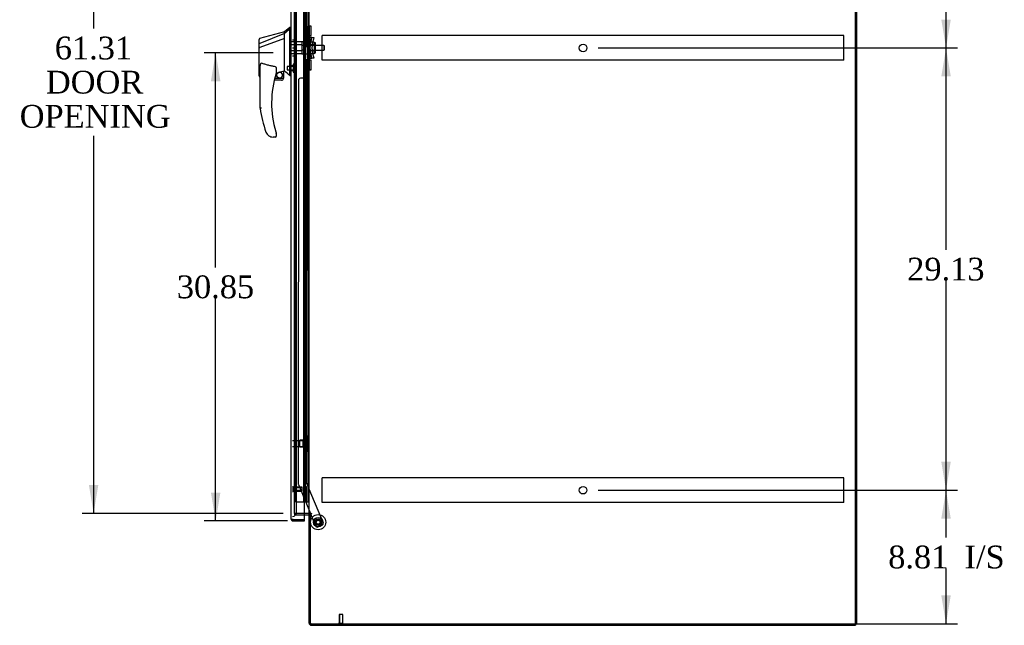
# Model space of a CAD drawing. Header units: inches. Extents: x 1 to 359, y -2 to 239.
# Tile 6 of 10: x 148 to 213, y 74 to 114. Entities that reach past the tile are written whole.
import ezdxf
from ezdxf.enums import TextEntityAlignment as Align
from ezdxf.lldxf.tags import DXFTag

# ---------------------------------------------------------------- set-up
doc = ezdxf.new("R2010")
doc.units = ezdxf.units.IN
doc.header["$MEASUREMENT"] = 0
for name, color, linetype in [('COM53964-5', 7, 'Continuous'), ('COM54746-60', 7, 'Continuous'), ('COM70220', 7, 'Continuous'), ('COM70838', 7, 'Continuous'), ('COM70839-3', 7, 'Continuous'), ('COM71199-4', 7, 'Continuous'), ('COM71207-8', 7, 'Continuous'), ('COM71209-10', 7, 'Continuous'), ('COM71212-1', 7, 'Continuous'), ('Default', 7, 'Continuous'), ('HAN13068', 7, 'Continuous'), ('HAN13068_NUT', 7, 'Continuous'), ('HAN13068_SCREW', 7, 'Continuous'), ('HAN_NUT', 7, 'Continuous'), ('NTS18147', 7, 'Continuous'), ('ROL87452', 7, 'Continuous'), ('RVT17786', 7, 'Continuous'), ('RVT19000', 7, 'Continuous'), ('SPC87322', 7, 'Continuous'), ('STD26122', 7, 'Continuous'), ('STD26258', 7, 'Continuous'), ('WAF25376', 7, 'Continuous'), ('WAM30038', 7, 'Continuous')]:
    doc.layers.add(name, color=color, linetype=linetype)
doc.styles.add('SEACAD_Times_New_Roman', font='times.ttf')
tags = doc.linetypes.add('HIDDEN2', pattern=[0.1875, 0.125, -0.0625]).pattern_tags.tags
tags[6:7] = [DXFTag(74, 4), DXFTag(75, 0), DXFTag(340, '0'), DXFTag(46, 0.0), DXFTag(50, 0.0), DXFTag(44, 0.0), DXFTag(45, 0.0)]
tags[4:5] = [DXFTag(74, 4), DXFTag(75, 0), DXFTag(340, '0'), DXFTag(46, 0.0), DXFTag(50, 0.0), DXFTag(44, 0.0), DXFTag(45, 0.0)]
doc.dimstyles.new('HAMMOND_(STH_-_300x200)', dxfattribs={"dimtxt": 1.5, "dimasz": 1.875, "dimexe": 0.75, "dimexo": 0.75, "dimgap": 0.375, "dimtad": 0, "dimtih": 1, "dimtoh": 1, "dimzin": 0, "dimdsep": 46, "dimtxsty": 'SEACAD_Times_New_Roman', "dimblk1": '_SE_FILLED', "dimblk2": '_SE_FILLED', "dimsah": 1, "dimcen": 0.75, "dimadec": 0, "dimazin": 0, "dimtfac": 0.8, "dimtofl": 0, "dimtmove": 0, "dimatfit": 3, "dimfxl": 1, "dimtolj": 1, "dimtzin": 0, "dimarcsym": 0})

# ---------------------------------------------------------------- blocks, each defined once
blk = doc.blocks.new('SE3')
at = {"layer": 'COM53964-5', "color": 7, "linetype": 'HIDDEN2'}
for p, q in [((168.036, 112.506), (168.036, 112.644)), ((202.411, 112.644), (168.036, 112.644)), ((168.036, 111.157), (168.036, 112.506)), ((202.411, 112.506), (202.411, 112.644)), ((202.411, 111.157), (202.411, 112.506)), ((168.036, 111.019), (168.036, 111.157)), ((202.411, 111.019), (168.036, 111.019)), ((202.411, 111.019), (202.411, 111.157)), ((168.036, 83.376), (168.036, 83.514)), ((202.411, 83.514), (168.036, 83.514)), ((168.036, 82.027), (168.036, 83.376)), ((202.411, 83.376), (202.411, 83.514)), ((202.411, 82.027), (202.411, 83.376)), ((168.036, 81.889), (168.036, 82.027)), ((202.411, 81.889), (168.036, 81.889)), ((202.411, 81.889), (202.411, 82.027))]:
    blk.add_line(p, q, dxfattribs=at)
for centre in [(185.224, 111.831), (185.224, 82.701)]:
    blk.add_circle(centre, 0.25, dxfattribs=at)
at = {"layer": 'COM54746-60', "color": 7, "linetype": 'HIDDEN2'}
for p, q in [((166.273, 81.939), (166.273, 141.939)), ((166.823, 81.939), (166.823, 141.939)), ((166.828, 141.948), (166.828, 81.939)), ((166.928, 81.939), (166.928, 141.948)), ((167.114, 81.939), (167.114, 141.939)), ((166.878, 112.939), (166.878, 113.939)), ((166.919, 112.939), (166.919, 113.939)), ((166.823, 112.939), (166.878, 112.939)), ((166.867, 112.939), (166.995, 112.939)), ((166.867, 111.939), (166.867, 112.939)), ((166.964, 111.939), (166.964, 112.939)), ((166.99, 112.939), (166.99, 111.939)), ((166.995, 111.939), (166.995, 112.939)), ((166.823, 111.939), (166.878, 111.939)), ((166.867, 111.939), (166.995, 111.939)), ((166.878, 110.939), (166.878, 111.939)), ((166.919, 110.939), (166.919, 111.939)), ((166.823, 110.939), (166.878, 110.939)), ((166.867, 110.939), (166.995, 110.939)), ((166.867, 109.939), (166.867, 110.939)), ((166.964, 109.939), (166.964, 110.939)), ((166.99, 110.939), (166.99, 109.939)), ((166.995, 109.939), (166.995, 110.939)), ((166.823, 109.939), (166.878, 109.939)), ((166.867, 109.939), (166.995, 109.939)), ((166.878, 108.939), (166.878, 109.939)), ((166.919, 108.939), (166.919, 109.939)), ((166.823, 108.939), (166.878, 108.939)), ((166.867, 108.939), (166.995, 108.939)), ((166.867, 107.939), (166.867, 108.939)), ((166.964, 107.939), (166.964, 108.939)), ((166.99, 108.939), (166.99, 107.939)), ((166.995, 107.939), (166.995, 108.939)), ((166.823, 107.939), (166.878, 107.939)), ((166.867, 107.939), (166.995, 107.939)), ((166.878, 106.939), (166.878, 107.939)), ((166.919, 106.939), (166.919, 107.939)), ((166.823, 106.939), (166.878, 106.939)), ((166.867, 106.939), (166.995, 106.939)), ((166.867, 105.939), (166.867, 106.939)), ((166.964, 105.939), (166.964, 106.939)), ((166.99, 106.939), (166.99, 105.939)), ((166.995, 105.939), (166.995, 106.939)), ((166.823, 105.939), (166.878, 105.939)), ((166.867, 105.939), (166.995, 105.939)), ((166.878, 104.939), (166.878, 105.939)), ((166.919, 104.939), (166.919, 105.939)), ((166.823, 104.939), (166.878, 104.939)), ((166.867, 104.939), (166.995, 104.939)), ((166.867, 103.939), (166.867, 104.939)), ((166.964, 103.939), (166.964, 104.939)), ((166.99, 104.939), (166.99, 103.939)), ((166.995, 103.939), (166.995, 104.939)), ((166.823, 103.939), (166.878, 103.939)), ((166.867, 103.939), (166.995, 103.939)), ((166.878, 102.939), (166.878, 103.939)), ((166.919, 102.939), (166.919, 103.939)), ((166.823, 102.939), (166.878, 102.939)), ((166.867, 102.939), (166.995, 102.939)), ((166.867, 101.939), (166.867, 102.939)), ((166.964, 101.939), (166.964, 102.939)), ((166.99, 102.939), (166.99, 101.939)), ((166.995, 101.939), (166.995, 102.939)), ((166.823, 101.939), (166.878, 101.939)), ((166.867, 101.939), (166.995, 101.939)), ((166.878, 100.939), (166.878, 101.939)), ((166.919, 100.939), (166.919, 101.939)), ((166.823, 100.939), (166.878, 100.939)), ((166.867, 100.939), (166.995, 100.939)), ((166.867, 99.939), (166.867, 100.939)), ((166.964, 99.939), (166.964, 100.939)), ((166.99, 100.939), (166.99, 99.939)), ((166.995, 99.939), (166.995, 100.939)), ((166.823, 99.939), (166.878, 99.939)), ((166.867, 99.939), (166.995, 99.939)), ((166.878, 98.939), (166.878, 99.939)), ((166.919, 98.939), (166.919, 99.939)), ((166.823, 98.939), (166.878, 98.939)), ((166.867, 98.939), (166.995, 98.939)), ((166.867, 97.939), (166.867, 98.939)), ((166.964, 97.939), (166.964, 98.939)), ((166.99, 98.939), (166.99, 97.939)), ((166.995, 97.939), (166.995, 98.939)), ((166.823, 97.939), (166.878, 97.939)), ((166.867, 97.939), (166.995, 97.939)), ((166.878, 96.939), (166.878, 97.939)), ((166.919, 96.939), (166.919, 97.939)), ((166.823, 96.939), (166.878, 96.939)), ((166.867, 96.939), (166.995, 96.939)), ((166.867, 95.939), (166.867, 96.939)), ((166.964, 95.939), (166.964, 96.939)), ((166.99, 96.939), (166.99, 95.939)), ((166.995, 95.939), (166.995, 96.939)), ((166.823, 95.939), (166.878, 95.939)), ((166.867, 95.939), (166.995, 95.939)), ((166.878, 94.939), (166.878, 95.939)), ((166.919, 94.939), (166.919, 95.939)), ((166.823, 94.939), (166.878, 94.939)), ((166.867, 94.939), (166.995, 94.939)), ((166.867, 93.939), (166.867, 94.939)), ((166.964, 93.939), (166.964, 94.939)), ((166.99, 94.939), (166.99, 93.939)), ((166.995, 93.939), (166.995, 94.939)), ((166.823, 93.939), (166.878, 93.939)), ((166.867, 93.939), (166.995, 93.939)), ((166.878, 92.939), (166.878, 93.939)), ((166.919, 92.939), (166.919, 93.939)), ((166.823, 92.939), (166.878, 92.939)), ((166.867, 92.939), (166.995, 92.939)), ((166.867, 91.939), (166.867, 92.939)), ((166.964, 91.939), (166.964, 92.939)), ((166.99, 92.939), (166.99, 91.939)), ((166.995, 91.939), (166.995, 92.939)), ((166.823, 91.939), (166.878, 91.939)), ((166.867, 91.939), (166.995, 91.939)), ((166.878, 90.939), (166.878, 91.939)), ((166.919, 90.939), (166.919, 91.939)), ((166.823, 90.939), (166.878, 90.939)), ((166.867, 90.939), (166.995, 90.939)), ((166.867, 89.939), (166.867, 90.939)), ((166.964, 89.939), (166.964, 90.939)), ((166.99, 90.939), (166.99, 89.939)), ((166.995, 89.939), (166.995, 90.939)), ((166.823, 89.939), (166.878, 89.939)), ((166.867, 89.939), (166.995, 89.939)), ((166.878, 88.939), (166.878, 89.939)), ((166.919, 88.939), (166.919, 89.939)), ((166.823, 88.939), (166.878, 88.939)), ((166.867, 88.939), (166.995, 88.939)), ((166.867, 87.939), (166.867, 88.939)), ((166.964, 87.939), (166.964, 88.939)), ((166.99, 88.939), (166.99, 87.939)), ((166.995, 87.939), (166.995, 88.939)), ((166.823, 87.939), (166.878, 87.939)), ((166.867, 87.939), (166.995, 87.939)), ((166.878, 86.939), (166.878, 87.939)), ((166.919, 86.939), (166.919, 87.939)), ((166.823, 86.939), (166.878, 86.939)), ((166.867, 86.939), (166.995, 86.939)), ((166.867, 85.939), (166.867, 86.939)), ((166.964, 85.939), (166.964, 86.939)), ((166.99, 86.939), (166.99, 85.939)), ((166.995, 85.939), (166.995, 86.939)), ((166.823, 85.939), (166.878, 85.939)), ((166.867, 85.939), (166.995, 85.939)), ((166.878, 84.939), (166.878, 85.939)), ((166.919, 84.939), (166.919, 85.939)), ((166.823, 84.939), (166.878, 84.939)), ((166.867, 84.939), (166.995, 84.939)), ((166.867, 83.939), (166.867, 84.939)), ((166.964, 83.939), (166.964, 84.939)), ((166.99, 84.939), (166.99, 83.939)), ((166.995, 83.939), (166.995, 84.939)), ((166.823, 83.939), (166.878, 83.939)), ((166.867, 83.939), (166.995, 83.939)), ((166.878, 82.939), (166.878, 83.939)), ((166.919, 82.939), (166.919, 83.939)), ((166.823, 82.939), (166.878, 82.939)), ((166.867, 81.939), (166.867, 82.939)), ((166.867, 82.939), (166.995, 82.939)), ((166.964, 81.939), (166.964, 82.939)), ((166.99, 82.939), (166.99, 81.939)), ((166.995, 81.939), (166.995, 82.939)), ((166.273, 81.939), (166.798, 81.939)), ((166.798, 81.939), (166.823, 81.939)), ((166.823, 81.939), (166.828, 81.939)), ((166.867, 81.939), (166.828, 81.939)), ((166.99, 81.939), (166.867, 81.939)), ((166.99, 81.939), (167.114, 81.939)), ((167.114, 81.939), (167.176, 81.939))]:
    blk.add_line(p, q, dxfattribs=at)
at = {"layer": 'COM70220', "color": 7, "linetype": 'HIDDEN2'}
for p, q in [((166.334, 81.473), (166.334, 142.405)), ((166.334, 81.223), (166.334, 81.473))]:
    blk.add_line(p, q, dxfattribs=at)
blk.add_arc((166.084, 81.223), 0.25, 270, 0, dxfattribs=at)
at = {"layer": 'COM70838', "color": 7, "linetype": 'HIDDEN2'}
for p, q in [((167.066, 113.239), (167.066, 113.276)), ((167.066, 113.276), (167.191, 113.276)), ((167.066, 113.239), (167.066, 112.526)), ((167.191, 113.276), (167.191, 113.239)), ((167.191, 112.581), (167.191, 113.239)), ((167.066, 111.151), (167.066, 112.526)), ((167.066, 112.526), (167.124, 112.526)), ((167.124, 111.151), (167.124, 112.526)), ((167.124, 112.526), (167.249, 112.526)), ((167.249, 111.151), (167.249, 112.526)), ((167.352, 112.526), (167.249, 112.526)), ((167.252, 111.839), (167.333, 112.401)), ((167.333, 112.401), (167.352, 112.526)), ((167.352, 112.526), (167.478, 112.526)), ((167.378, 111.839), (167.46, 112.401)), ((167.478, 112.526), (167.46, 112.401)), ((167.333, 111.276), (167.252, 111.839)), ((167.46, 111.276), (167.378, 111.839)), ((167.124, 111.151), (167.066, 111.151)), ((167.066, 111.151), (167.066, 110.438)), ((167.249, 111.151), (167.124, 111.151)), ((167.191, 110.438), (167.191, 111.124)), ((167.249, 111.151), (167.352, 111.151)), ((167.352, 111.151), (167.333, 111.276)), ((167.478, 111.151), (167.352, 111.151)), ((167.46, 111.276), (167.478, 111.151)), ((167.066, 110.401), (167.066, 110.438)), ((167.191, 110.401), (167.066, 110.401)), ((167.191, 110.438), (167.191, 110.401))]:
    blk.add_line(p, q, dxfattribs=at)
for centre, start, end in [((167.308, 112.581), 180, 208.03984), ((167.308, 111.124), 166.45544, 180)]:
    blk.add_arc(centre, 0.117, start, end, dxfattribs=at)
at = {"layer": 'COM70839-3', "color": 7, "linetype": 'HIDDEN2'}
for p, q in [((167.004, 112.589), (166.991, 140.467)), ((166.934, 113.714), (166.934, 112.701)), ((166.934, 110.976), (166.934, 109.963)), ((167.004, 111.088), (166.991, 83.211)), ((166.473, 109.713), (166.46, 83.13)), ((166.809, 109.838), (166.598, 109.838)), ((166.469, 83.082), (167.259, 81.175)), ((166.991, 83.211), (168.09, 80.554)), ((167.271, 81.145), (167.6, 80.351)), ((168.023, 80.391), (167.763, 80.283))]:
    blk.add_line(p, q, dxfattribs=at)
at = {"layer": 'COM70839-3', "color": 7, "linetype": 'Continuous'}
blk.add_line((167.259, 81.175), (167.271, 81.145), dxfattribs=at)
at = {"layer": 'COM70839-3', "color": 7, "linetype": 'HIDDEN2'}
blk.add_circle((167.771, 80.591), 0.129, dxfattribs=at)
for centre, start, end in [((167.059, 112.701), 180.02749, 243.92361), ((167.059, 110.976), 116.07639, 179.97251), ((166.598, 109.713), 89.97251, 179.97251), ((166.809, 109.963), 269.97251, 359.97251), ((166.585, 83.13), 179.97251, 202.48451), ((167.975, 80.506), 292.48451, 22.48451), ((167.715, 80.399), 202.48451, 292.48451)]:
    blk.add_arc(centre, 0.125, start, end, dxfattribs=at)
at = {"layer": 'COM71199-4', "color": 7, "linetype": 'Continuous'}
for p, q in [((165.989, 80.816), (165.989, 143.062)), ((166.864, 80.768), (166.864, 143.109)), ((165.989, 80.815), (165.989, 80.816)), ((165.989, 80.815), (165.989, 80.815)), ((166.132, 80.768), (166.019, 80.768)), ((166.069, 80.767), (166.019, 80.728)), ((166.069, 80.767), (166.132, 80.767)), ((166.132, 80.767), (166.132, 80.768)), ((166.132, 80.768), (166.864, 80.768)), ((166.132, 80.768), (166.864, 80.768)), ((166.132, 80.673), (166.864, 80.673)), ((166.864, 80.673), (166.864, 80.768))]:
    blk.add_line(p, q, dxfattribs=at)
for start, end in [(180, 180.07617), (180.15607, 217.50359), (217.50359, 270)]:
    blk.add_arc((166.132, 80.816), 0.143, start, end, dxfattribs=at)
blk.add_open_spline([(166.019, 80.768), (166.009, 80.776), (166.002, 80.784), (165.994, 80.796), (165.992, 80.799), (165.99, 80.807), (165.989, 80.811), (165.989, 80.815)], degree=3, knots=[0, 0, 0, 0, 0.5, 0.5, 0.75, 0.75, 1, 1, 1, 1], dxfattribs=at)
at = {"layer": 'COM71207-8', "color": 7, "linetype": 'HIDDEN2'}
blk.add_line((203.176, 73.895), (203.176, 145.765), dxfattribs=at)
at = {"layer": 'COM71209-10', "color": 7, "linetype": 'HIDDEN2'}
for p, q in [((166.209, 81.175), (166.209, 81.08)), ((167.271, 81.144), (167.271, 81.145)), ((166.209, 81.08), (166.864, 81.08))]:
    blk.add_line(p, q, dxfattribs=at)
at = {"layer": 'COM71209-10', "color": 7, "linetype": 'Continuous'}
for p, q in [((167.176, 73.943), (167.176, 81.144)), ((166.864, 81.08), (167.128, 81.08)), ((167.319, 73.8), (203.176, 73.8)), ((203.176, 73.895), (203.176, 73.8))]:
    blk.add_line(p, q, dxfattribs=at)
for centre, radius, start, end in [((167.128, 81.032), 0.143, 52.20512, 90), ((167.128, 81.032), 0.048, 0, 90), ((167.319, 73.943), 0.143, 180, 270)]:
    blk.add_arc(centre, radius, start, end, dxfattribs=at)
at = {"layer": 'COM71209-10', "color": 7, "linetype": 'HIDDEN2'}
blk.add_arc((167.319, 73.943), 0.048, 180, 270, dxfattribs=at)
at = {"layer": 'COM71212-1', "color": 7, "linetype": 'Continuous'}
for p, q in [((203.236, 145.765), (203.236, 73.895)), ((167.176, 81.175), (167.176, 142.485)), ((167.128, 81.175), (166.864, 81.175)), ((167.128, 81.175), (167.176, 81.175)), ((167.319, 81.175), (167.176, 81.175)), ((167.176, 81.145), (167.176, 81.144)), ((167.349, 81.145), (167.176, 81.145)), ((167.271, 81.144), (167.176, 81.144)), ((167.271, 73.895), (167.271, 81.144)), ((167.319, 81.175), (167.349, 81.175)), ((167.271, 73.895), (203.093, 73.895)), ((203.093, 73.895), (203.236, 73.895))]:
    blk.add_line(p, q, dxfattribs=at)
at = {"layer": 'COM71212-1', "color": 7, "linetype": 'HIDDEN2'}
for p, q in [((166.209, 81.175), (166.209, 142.485)), ((166.864, 81.175), (166.209, 81.175))]:
    blk.add_line(p, q, dxfattribs=at)
at = {"layer": 'COM71212-1', "color": 7, "linetype": 'Continuous'}
blk.add_arc((167.349, 81.16), 0.015, 270, 90, dxfattribs=at)
at = {"layer": 'HAN13068', "color": 7, "linetype": 'Continuous'}
for p, q in [((165.909, 113.189), (165.554, 112.889)), ((165.989, 113.189), (165.906, 113.189)), ((165.909, 113.189), (165.909, 113.087)), ((165.909, 113.027), (165.909, 113.087)), ((165.909, 112.941), (165.909, 113.027)), ((165.909, 110.45), (165.909, 112.941)), ((163.874, 112.096), (163.874, 112.392)), ((165.554, 112.889), (163.906, 112.447)), ((165.554, 112.776), (163.919, 112.121)), ((165.554, 112.463), (163.93, 111.859)), ((165.554, 112.776), (165.554, 112.889)), ((165.554, 112.63), (165.554, 112.776)), ((165.554, 112.536), (165.554, 112.63)), ((165.554, 112.463), (165.554, 112.536)), ((165.554, 110.578), (165.554, 112.463)), ((163.874, 112.123), (163.874, 112.139)), ((163.874, 111.861), (163.874, 112.096)), ((163.874, 109.989), (163.874, 111.861)), ((163.928, 111.859), (163.93, 111.859)), ((163.954, 107.856), (163.954, 110.526)), ((165.014, 110.446), (165.014, 110.182)), ((165.225, 110.245), (165.459, 110.3)), ((165.489, 110.303), (165.554, 110.319)), ((165.489, 110.303), (165.489, 110.304)), ((165.489, 110.304), (165.489, 109.839)), ((165.554, 110.431), (165.554, 110.578)), ((165.554, 110.319), (165.554, 110.431)), ((165.909, 110.046), (165.909, 110.45)), ((163.948, 109.931), (163.954, 109.932)), ((165.364, 109.714), (164.884, 109.714)), ((164.916, 109.839), (165.489, 109.839)), ((165.014, 110.196), (165.141, 110.226)), ((165.909, 110.02), (165.909, 110.046)), ((165.909, 110.019), (165.989, 110.019)), ((164.517, 106.054), (164.515, 106.052)), ((164.954, 105.964), (164.799, 105.964)), ((165.014, 106.202), (165.014, 106.024))]:
    blk.add_line(p, q, dxfattribs=at)
at = {"layer": 'HAN13068', "color": 7, "linetype": 'HIDDEN2'}
for p, q in [((166.691, 112.234), (165.989, 112.234)), ((166.691, 112.038), (165.989, 112.038)), ((166.691, 111.639), (165.989, 111.639)), ((166.691, 112.234), (166.691, 112.038)), ((166.691, 112.038), (166.691, 111.639)), ((166.816, 111.999), (166.691, 111.999)), ((166.816, 111.679), (166.691, 111.679)), ((166.691, 111.639), (166.691, 111.443)), ((166.816, 111.999), (166.816, 111.839)), ((166.816, 111.839), (166.816, 111.679)), ((168.151, 111.999), (167.191, 111.999)), ((167.191, 111.679), (168.151, 111.679)), ((168.151, 111.999), (168.151, 111.679)), ((168.181, 111.969), (168.151, 111.999)), ((168.151, 111.679), (168.181, 111.709)), ((168.181, 111.709), (168.181, 111.969)), ((166.691, 111.443), (165.989, 111.443)), ((166.114, 110.663), (165.989, 110.663)), ((165.989, 110.338), (166.114, 110.338))]:
    blk.add_line(p, q, dxfattribs=at)
at = {"layer": 'HAN13068', "color": 7, "linetype": 'Continuous'}
blk.add_circle((165.228, 110.042), 0.188, dxfattribs=at)
for centre, radius, start, end in [((163.934, 112.392), 0.06, 105.82399, 180.01847), ((163.919, 112.22), 0.361, 262.90649, 271.52325), ((129.143, 66.872), 56.686, 49.56494, 50.03473), ((171.118, 108.192), 6.417, 162.10501, 197.01016), ((164.954, 110.182), 0.06, 342.10501, 0), ((165.228, 110.042), 0.202, 115.2676, 90.89564), ((164.966, 111.17), 0.961, 280.53162, 285.63162), ((165.364, 109.839), 0.125, 270, 310.5358), ((165.364, 109.839), 0.125, 310.5358, 346.11346), ((165.364, 109.839), 0.125, 346.11346, 0), ((171.294, 108.791), 7.4, 187.26095, 199.71455), ((164.799, 106.464), 0.5, 199.71455, 235.43766), ((164.799, 106.464), 0.5, 235.43766, 270), ((164.954, 106.024), 0.06, 270, 0), ((164.954, 106.202), 0.06, 0, 17.89499)]:
    blk.add_arc(centre, radius, start, end, dxfattribs=at)
blk.add_ellipse((163.934, 109.989), major_axis=(0.06, 0), ratio=0.99816, start_param=3.130517, end_param=4.953484, dxfattribs=at)
blk.add_open_spline([(165.909, 113.087), (165.791, 112.983), (165.672, 112.88), (165.554, 112.776)], degree=3, dxfattribs=at)
for points, knots in [([(163.919, 112.121), (163.906, 112.119), (163.894, 112.116), (163.878, 112.107), (163.874, 112.101), (163.874, 112.096)], [0, 0, 0, 0, 0.5, 0.5, 1, 1, 1, 1]), ([(163.954, 110.526), (163.954, 110.584), (163.958, 110.641), (163.973, 110.727), (163.979, 110.755), (163.994, 110.796), (163.999, 110.809), (164.012, 110.827), (164.016, 110.833), (164.029, 110.841), (164.037, 110.842), (164.044, 110.839)], [0, 0, 0, 0, 0.5, 0.5, 0.75, 0.75, 0.875, 0.875, 0.9375, 0.9375, 1, 1, 1, 1]), ([(164.954, 110.6), (164.876, 110.611), (164.798, 110.623), (164.644, 110.653), (164.567, 110.67), (164.415, 110.71), (164.339, 110.732), (164.19, 110.782), (164.117, 110.809), (164.044, 110.839)], [0, 0, 0, 0, 0.25, 0.25, 0.5, 0.5, 0.75, 0.75, 1, 1, 1, 1]), ([(164.954, 110.6), (164.958, 110.6), (164.962, 110.598), (164.968, 110.594), (164.971, 110.592), (164.979, 110.584), (164.983, 110.577), (164.99, 110.564), (164.993, 110.558), (164.999, 110.544), (165.001, 110.537), (165.007, 110.517), (165.009, 110.502), (165.012, 110.481), (165.013, 110.474), (165.014, 110.46), (165.014, 110.453), (165.014, 110.446)], [0, 0, 0, 0, 0.0625, 0.0625, 0.125, 0.125, 0.25, 0.25, 0.375, 0.375, 0.5, 0.5, 0.75, 0.75, 0.875, 0.875, 1, 1, 1, 1]), ([(165.459, 110.3), (165.463, 110.301), (165.467, 110.301), (165.474, 110.303), (165.477, 110.303), (165.486, 110.304), (165.489, 110.304), (165.489, 110.304)], [0, 0, 0, 0, 0.25, 0.25, 0.5, 0.5, 1, 1, 1, 1]), ([(164.044, 107.862), (164.038, 107.861), (164.032, 107.861), (164.021, 107.86), (164.015, 107.86), (163.999, 107.859), (163.989, 107.858), (163.976, 107.857), (163.972, 107.857), (163.966, 107.857), (163.963, 107.856), (163.959, 107.856), (163.957, 107.856), (163.955, 107.856), (163.954, 107.856), (163.954, 107.856)], [0, 0, 0, 0, 0.125, 0.125, 0.25, 0.25, 0.5, 0.5, 0.625, 0.625, 0.75, 0.75, 0.875, 0.875, 1, 1, 1, 1]), ([(164.981, 106.315), (164.987, 106.297), (164.992, 106.28), (165, 106.255), (165.003, 106.246), (165.007, 106.234), (165.008, 106.23), (165.01, 106.225), (165.01, 106.223), (165.011, 106.221), (165.011, 106.22), (165.011, 106.22)], [0, 0, 0, 0, 0.5, 0.5, 0.75, 0.75, 0.875, 0.875, 0.9375, 0.9375, 1, 1, 1, 1])]:
    blk.add_open_spline(points, degree=3, knots=knots, dxfattribs=at)
at = {"layer": 'HAN13068_NUT', "color": 7, "linetype": 'HIDDEN2'}
for p, q in [((167.516, 112.222), (167.191, 112.222)), ((167.516, 112.031), (167.191, 112.031)), ((167.516, 111.647), (167.191, 111.647)), ((167.516, 112.222), (167.516, 112.127)), ((167.566, 112.171), (167.516, 112.171)), ((167.516, 112.127), (167.516, 112.031)), ((167.516, 112.031), (167.516, 111.839)), ((167.516, 111.839), (167.516, 111.647)), ((167.516, 111.647), (167.516, 111.551)), ((167.596, 111.536), (167.596, 112.141)), ((167.516, 111.455), (167.191, 111.455)), ((167.516, 111.551), (167.516, 111.455)), ((167.516, 111.506), (167.566, 111.506))]:
    blk.add_line(p, q, dxfattribs=at)
for centre, start, end in [((167.566, 112.141), 0, 90), ((167.566, 111.536), 270, 0)]:
    blk.add_arc(centre, 0.03, start, end, dxfattribs=at)
at = {"layer": 'HAN13068_SCREW', "color": 7, "linetype": 'HIDDEN2'}
for p, q in [((165.739, 110.617), (165.739, 110.385)), ((166.114, 110.617), (165.739, 110.617)), ((165.739, 110.385), (166.114, 110.385)), ((166.114, 110.763), (166.114, 110.238)), ((166.184, 110.763), (166.114, 110.763)), ((166.184, 110.763), (166.184, 110.238)), ((166.321, 110.693), (166.184, 110.693)), ((166.321, 110.501), (166.184, 110.501)), ((166.321, 110.308), (166.184, 110.308)), ((166.321, 110.501), (166.321, 110.693)), ((166.321, 110.308), (166.321, 110.501)), ((166.114, 110.238), (166.184, 110.238))]:
    blk.add_line(p, q, dxfattribs=at)
at = {"layer": 'HAN_NUT', "color": 7, "linetype": 'HIDDEN2'}
for p, q in [((166.084, 112.369), (166.299, 112.369)), ((166.299, 111.839), (166.299, 112.369)), ((166.084, 111.839), (166.299, 111.839)), ((166.299, 111.309), (166.299, 111.839)), ((166.084, 111.309), (166.299, 111.309))]:
    blk.add_line(p, q, dxfattribs=at)
at = {"layer": 'NTS18147', "color": 7, "linetype": 'HIDDEN2'}
for p, q in [((166.555, 85.548), (166.555, 85.988)), ((166.992, 85.988), (166.555, 85.988)), ((166.992, 86.263), (166.992, 86.268)), ((167.055, 86.268), (166.992, 86.268)), ((166.992, 86.263), (166.992, 86.074)), ((166.992, 86.263), (167.055, 86.263)), ((166.992, 86.074), (166.992, 85.956)), ((167.055, 86.074), (166.992, 86.074)), ((166.992, 85.956), (166.992, 85.579)), ((166.992, 85.956), (167.055, 85.956)), ((167.055, 86.263), (167.055, 86.268)), ((167.055, 85.956), (167.055, 86.074)), ((167.117, 86.114), (167.117, 86.169)), ((166.555, 85.548), (166.992, 85.548)), ((166.992, 85.579), (166.992, 85.461)), ((167.055, 85.579), (166.992, 85.579)), ((166.992, 85.461), (166.992, 85.272)), ((166.992, 85.461), (167.055, 85.461)), ((166.992, 85.272), (166.992, 85.268)), ((167.055, 85.272), (166.992, 85.272)), ((166.992, 85.268), (167.055, 85.268)), ((167.055, 85.461), (167.055, 85.579)), ((167.055, 85.272), (167.055, 85.268)), ((167.117, 85.367), (167.117, 85.421))]:
    blk.add_line(p, q, dxfattribs=at)
blk.add_arc((166.799, 85.768), 0.318, 323.63381, 36.36619, dxfattribs=at)
for centre, start_param, end_param in [((166.799, 86.169), 2.506883, 3.776302), ((166.799, 86.114), 2.506883, 3.141593), ((166.799, 85.421), 3.141593, 3.776302), ((166.799, 85.367), 2.506883, 3.776302)]:
    blk.add_ellipse(centre, major_axis=(-0.318, 0), ratio=0.5, start_param=start_param, end_param=end_param, dxfattribs=at)
at = {"layer": 'ROL87452', "color": 7, "linetype": 'HIDDEN2'}
for radius in [0.5, 0.206]:
    blk.add_circle((167.771, 80.591), radius, dxfattribs=at)
at = {"layer": 'RVT17786', "color": 7, "linetype": 'HIDDEN2'}
blk.add_circle((167.771, 80.591), 0.217, dxfattribs=at)
at = {"layer": 'RVT19000', "color": 7, "linetype": 'HIDDEN2'}
for p, q in [((166.854, 112.824), (166.854, 113.105)), ((167.066, 113.105), (166.854, 113.105)), ((167.191, 113.159), (167.066, 113.159)), ((167.191, 113.276), (167.191, 113.277)), ((167.304, 113.277), (167.191, 113.277)), ((167.304, 112.652), (167.304, 113.277)), ((166.854, 112.824), (167.066, 112.824)), ((167.066, 112.769), (167.191, 112.769)), ((167.191, 112.652), (167.304, 112.652)), ((167.304, 111.026), (167.191, 111.026)), ((167.304, 110.401), (167.304, 111.026)), ((166.854, 110.573), (166.854, 110.854)), ((167.066, 110.854), (166.854, 110.854)), ((166.854, 110.573), (167.066, 110.573)), ((167.191, 110.908), (167.066, 110.908)), ((167.066, 110.518), (167.191, 110.518)), ((167.191, 110.401), (167.191, 110.401)), ((167.191, 110.401), (167.304, 110.401))]:
    blk.add_line(p, q, dxfattribs=at)
at = {"layer": 'SPC87322', "color": 7, "linetype": 'HIDDEN2'}
for p, q in [((167.066, 112.231), (166.691, 112.231)), ((167.191, 112.076), (167.066, 112.076)), ((167.191, 112.066), (167.066, 112.066)), ((167.191, 111.611), (167.066, 111.611)), ((167.191, 111.601), (167.066, 111.601)), ((166.691, 111.446), (167.066, 111.446))]:
    blk.add_line(p, q, dxfattribs=at)
at = {"layer": 'STD26122', "color": 7, "linetype": 'HIDDEN2'}
for p, q in [((167.049, 85.953), (166.084, 85.953)), ((167.049, 85.953), (167.049, 85.583)), ((167.084, 85.918), (167.049, 85.953)), ((167.084, 85.618), (167.084, 85.918)), ((166.084, 85.583), (167.049, 85.583)), ((167.049, 85.583), (167.084, 85.618))]:
    blk.add_line(p, q, dxfattribs=at)
at = {"layer": 'STD26258', "color": 7, "linetype": 'HIDDEN2'}
for p, q in [((166.115, 82.924), (166.084, 82.924)), ((166.084, 82.611), (166.115, 82.611)), ((166.115, 82.611), (166.115, 82.924)), ((166.709, 82.893), (166.115, 82.893)), ((166.709, 82.862), (166.115, 82.862)), ((166.709, 82.673), (166.115, 82.673)), ((166.115, 82.643), (166.709, 82.643)), ((166.709, 82.643), (166.709, 82.893)), ((169.396, 74.52), (169.146, 74.52)), ((169.146, 74.52), (169.146, 73.926)), ((169.177, 74.52), (169.177, 73.926)), ((169.365, 74.52), (169.365, 73.926)), ((169.396, 73.926), (169.396, 74.52)), ((169.427, 73.926), (169.115, 73.926)), ((169.115, 73.926), (169.115, 73.895)), ((169.427, 73.895), (169.427, 73.926))]:
    blk.add_line(p, q, dxfattribs=at)
at = {"layer": 'WAF25376', "color": 7, "linetype": 'HIDDEN2'}
for radius in [0.315, 0.14]:
    blk.add_circle((167.771, 80.591), radius, dxfattribs=at)
at = {"layer": 'WAM30038', "color": 7, "linetype": 'HIDDEN2'}
for p, q in [((166.779, 85.941), (166.779, 85.996)), ((166.824, 85.97), (166.779, 85.941)), ((166.779, 85.917), (166.824, 85.945)), ((166.779, 85.941), (166.795, 85.929)), ((166.779, 85.785), (166.779, 85.917)), ((166.824, 85.785), (166.779, 85.785)), ((166.779, 85.619), (166.779, 85.75)), ((166.779, 85.75), (166.824, 85.75)), ((166.795, 85.929), (166.834, 85.953)), ((166.843, 86.143), (166.843, 85.393)), ((166.867, 86.143), (166.843, 86.143)), ((166.867, 86.143), (166.867, 85.393)), ((166.824, 85.59), (166.779, 85.619)), ((166.795, 85.606), (166.779, 85.594)), ((166.779, 85.539), (166.779, 85.594)), ((166.779, 85.594), (166.824, 85.565)), ((166.833, 85.582), (166.795, 85.606)), ((166.843, 85.393), (166.867, 85.393))]:
    blk.add_line(p, q, dxfattribs=at)
for centre, radius, start, end in [((166.258, 86.67), 0.85, 311.70584, 313.44931), ((166.825, 85.767), 0.0181, 1.77183, 93.07302), ((166.825, 85.768), 0.0182, 267.1609, 357.99424), ((166.256, 84.862), 0.854, 46.55474, 48.29011)]:
    blk.add_arc(centre, radius, start, end, dxfattribs=at)
for points, knots in [([(166.779, 85.996), (166.792, 86.007), (166.805, 86.019), (166.818, 86.03), (166.82, 86.032), (166.822, 86.034), (166.824, 86.036)], [0, 0, 0, 0, 0.858552, 0.858552, 0.858552, 1, 1, 1, 1]), ([(166.838, 85.975), (166.837, 85.975), (166.837, 85.975), (166.833, 85.974), (166.828, 85.972), (166.824, 85.97)], [0.4389304, 0.4389304, 0.4389304, 0.4389304, 0.5, 0.5, 1, 1, 1, 1]), ([(166.824, 85.945), (166.826, 85.946), (166.828, 85.948), (166.832, 85.951), (166.834, 85.953), (166.838, 85.958), (166.84, 85.96), (166.842, 85.965), (166.843, 85.968), (166.843, 85.97)], [0, 0, 0, 0, 0.25, 0.25, 0.5, 0.5, 0.75, 0.75, 1, 1, 1, 1]), ([(166.824, 85.499), (166.822, 85.501), (166.82, 85.503), (166.818, 85.505), (166.805, 85.516), (166.792, 85.528), (166.779, 85.539)], [0, 0, 0, 0, 0.141448, 0.141448, 0.141448, 1, 1, 1, 1]), ([(166.843, 85.565), (166.843, 85.568), (166.842, 85.57), (166.84, 85.575), (166.838, 85.577), (166.833, 85.584), (166.828, 85.588), (166.824, 85.59)], [0, 0, 0, 0, 0.25, 0.25, 0.5, 0.5, 1, 1, 1, 1]), ([(166.824, 85.565), (166.826, 85.564), (166.828, 85.563), (166.832, 85.561), (166.834, 85.561), (166.837, 85.56), (166.837, 85.56), (166.838, 85.56)], [0, 0, 0, 0, 0.25, 0.25, 0.5, 0.5, 0.5626015, 0.5626015, 0.5626015, 0.5626015])]:
    blk.add_open_spline(points, degree=3, knots=knots, dxfattribs=at)
blk = doc.blocks.new('DMBLK5381')
at = {"layer": 'Default', "linetype": 'Continuous'}
for points in [[(209.456, 80.826), (209.144, 82.701), (208.831, 80.826)], [(209.456, 75.77), (208.831, 75.77), (209.144, 73.895)]]:
    blk.add_hatch(color=7, dxfattribs=at).paths.add_polyline_path(points)
at = {"layer": 'Default', "color": 7, "linetype": 'Continuous'}
for p, q in [((186.224, 82.701), (209.894, 82.701)), ((209.144, 79.573), (209.144, 82.701)), ((209.144, 73.895), (209.144, 77.548)), ((185.932, 73.895), (209.894, 73.895))]:
    blk.add_line(p, q, dxfattribs=at)
at = {"layer": 'Default', "color": 7, "linetype": 'Continuous', "style": 'SEACAD_Times_New_Roman'}
for s, p in [('I/S', (210.362, 79.048)), ('8.81', (205.331, 79.048))]:
    blk.add_text(s, height=1.5, dxfattribs=at).set_placement(p, align=Align.TOP_LEFT)
blk = doc.blocks.new('_SE_FILLED')
at = {"color": 0}
blk.add_line((0, 0), (-1, 0), dxfattribs=at)
blk.add_solid([(0, 0), (-1, -0.1665), (-1, 0.1665), (0, 0)], dxfattribs=at)
blk = doc.blocks.new('DMBLK5382')
at = {"layer": 'Default', "linetype": 'Continuous'}
for points in [[(209.456, 109.956), (209.144, 111.831), (208.831, 109.956)], [(209.456, 84.576), (208.831, 84.576), (209.144, 82.701)]]:
    blk.add_hatch(color=7, dxfattribs=at).paths.add_polyline_path(points)
at = {"layer": 'Default', "color": 7, "linetype": 'Continuous'}
for p, q in [((186.224, 111.831), (209.894, 111.831)), ((209.144, 98.541), (209.144, 111.831)), ((209.144, 82.701), (209.144, 96.516)), ((186.224, 82.701), (209.894, 82.701))]:
    blk.add_line(p, q, dxfattribs=at)
at = {"layer": 'Default', "color": 7, "linetype": 'Continuous', "style": 'SEACAD_Times_New_Roman'}
blk.add_text('29.13', height=1.5, dxfattribs=at).set_placement((206.584, 98.016), align=Align.TOP_LEFT)
blk = doc.blocks.new('DMBLK5383')
at = {"layer": 'Default', "linetype": 'Continuous'}
for points in [[(209.456, 139.086), (209.144, 140.961), (208.831, 139.086)], [(209.456, 113.706), (208.831, 113.706), (209.144, 111.831)]]:
    blk.add_hatch(color=7, dxfattribs=at).paths.add_polyline_path(points)
at = {"layer": 'Default', "color": 7, "linetype": 'Continuous'}
for p, q in [((186.224, 140.961), (209.894, 140.961)), ((209.144, 127.671), (209.144, 140.961)), ((209.144, 111.831), (209.144, 125.646)), ((186.224, 111.831), (209.894, 111.831))]:
    blk.add_line(p, q, dxfattribs=at)
at = {"layer": 'Default', "color": 7, "linetype": 'Continuous', "style": 'SEACAD_Times_New_Roman'}
blk.add_text('29.13', height=1.5, dxfattribs=at).set_placement((206.584, 127.146), align=Align.TOP_LEFT)
blk = doc.blocks.new('DMBLK5398')
at = {"layer": 'Default', "linetype": 'Continuous'}
for points in [[(152.661, 140.61), (153.286, 140.61), (152.973, 142.485)], [(152.661, 83.05), (152.973, 81.175), (153.286, 83.05)]]:
    blk.add_hatch(color=7, dxfattribs=at).paths.add_polyline_path(points)
at = {"layer": 'Default', "color": 7, "linetype": 'Continuous'}
for p, q in [((165.919, 142.485), (152.223, 142.485)), ((152.973, 142.485), (152.973, 113.105)), ((152.973, 106.055), (152.973, 81.175)), ((165.459, 81.175), (152.223, 81.175))]:
    blk.add_line(p, q, dxfattribs=at)
at = {"layer": 'Default', "color": 7, "linetype": 'Continuous', "style": 'SEACAD_Times_New_Roman'}
for s, p in [('61.31', (150.414, 112.58)), ('DOOR', (149.828, 110.33)), ('OPENING', (148.104, 108.08))]:
    blk.add_text(s, height=1.5, dxfattribs=at).set_placement(p, align=Align.TOP_LEFT)
blk = doc.blocks.new('DMBLK5399')
at = {"layer": 'Default', "linetype": 'Continuous'}
for points in [[(160.704, 109.645), (161.329, 109.645), (161.016, 111.52)], [(160.704, 82.548), (161.016, 80.673), (161.329, 82.548)]]:
    blk.add_hatch(color=7, dxfattribs=at).paths.add_polyline_path(points)
at = {"layer": 'Default', "color": 7, "linetype": 'Continuous'}
for p, q in [((164.804, 111.52), (160.266, 111.52)), ((161.016, 97.371), (161.016, 111.52)), ((161.016, 80.673), (161.016, 95.346)), ((165.748, 80.673), (160.266, 80.673))]:
    blk.add_line(p, q, dxfattribs=at)
at = {"layer": 'Default', "color": 7, "linetype": 'Continuous', "style": 'SEACAD_Times_New_Roman'}
blk.add_text('30.85', height=1.5, dxfattribs=at).set_placement((158.457, 96.846), align=Align.TOP_LEFT)

msp = doc.modelspace()

# ---------------------------------------------------------------- block references
at = {"layer": 'Default'}
msp.add_blockref('SE3', (0, 0), dxfattribs=at)

# ---------------------------------------------------------------- dimensions: what is measured, and where the dimension line sits
at = {"layer": 'Default', "color": 7, "linetype": 'Continuous'}
for base, p1, p2, text, picture, middle, dimtype in [((152.973, 81.175), (166.669, 142.485), (167.128, 81.175), '\\A1;<>\\PDOOR\\XOPENING', 'DMBLK5398', (152.973, 111.83), 160), ((209.144, 111.831), (185.474, 111.831), (185.474, 140.961), '\\A1;<>', 'DMBLK5383', (209.144, 126.396), 161), ((209.144, 82.701), (185.474, 82.701), (185.474, 111.831), '\\A1;<>', 'DMBLK5382', (209.144, 97.266), 161), ((161.016, 111.52), (166.498, 80.673), (165.554, 111.52), '\\A1;<>', 'DMBLK5399', (161.016, 96.096), 160), ((209.144, 82.701), (185.182, 73.895), (185.474, 82.701), '\\A1;<> I/S', 'DMBLK5381', (209.144, 78.298), 160)]:
    dim = msp.add_linear_dim(base=base, p1=p1, p2=p2, angle=90, text=text, dimstyle='HAMMOND_(STH_-_300x200)', dxfattribs=at)
    dim.commit()
    dim.dimension.update_dxf_attribs({"geometry": picture, "text_midpoint": middle, "dimtype": dimtype})

doc.saveas('drawing.dxf')
